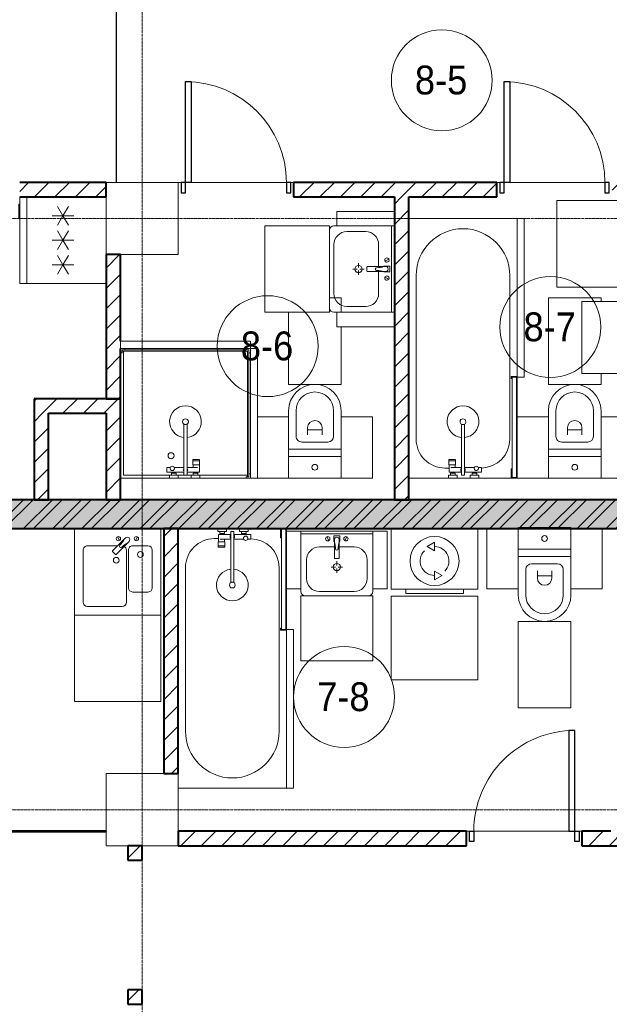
# Model space of a CAD drawing. Header units: millimetres. Extents: x 5617 to 183965, y 7718 to 172958.
# Tile 19 of 120: x 39075 to 43165, y 20850 to 27680. Entities that reach past the tile are written whole.
import ezdxf

# ---------------------------------------------------------------- set-up
doc = ezdxf.new("R2010")
doc.units = ezdxf.units.MM
doc.linetypes.add('ADSK_Линия сетки', pattern=[25, 20, -2.5, 0, -2.5])
doc.linetypes.add('Линия сетки', pattern=[25, 20, -2.5, 0, -2.5])
for name, color, linetype, lineweight in [('Двери', 7, 'Continuous', 18), ('Марки помещений', 7, 'Continuous', 20), ('Мебель', 7, 'Continuous', 18), ('Оси', 7, 'Continuous', 9), ('Перекрытия', 7, 'Continuous', 18), ('Сантехнические приборы', 7, 'Continuous', 18), ('Стены', 7, 'Continuous', 18), ('Стены разрез', 7, 'Continuous', 40), ('Электрооборудование', 7, 'Continuous', 18)]:
    doc.layers.add(name, color=color, linetype=linetype, lineweight=lineweight)
doc.styles.add('Arial_3', font='arial.ttf', dxfattribs={"width": 0.9, "height": 200})
pattern_1 = [(45, (0, 0), (-70.71068, 70.71068), [])]

# ---------------------------------------------------------------- blocks, each defined once
blk = doc.blocks.new('A_DOR_Door - Вн_3_Одинарная_800x2100-2902347-МКСС_К4_L05_18_600_')
at = {"layer": 'Двери', "color": 254, "lineweight": 30, "true_color": 0xcccccc}
for p, q in [((-350, 50), (-350, 750)), ((-350, 750), (-310, 750)), ((-350, 50), (-350, 750)), ((-310, 750), (-310, 50)), ((-380, 50), (-380, -20)), ((-350, 50), (-380, 50)), ((-310, 50), (-350, 50)), ((-350, -20), (-350, 50)), ((380, 50), (350, 50)), ((350, 50), (350, -20)), ((380, -20), (380, 50)), ((-380, -20), (-350, -20)), ((350, -20), (380, -20))]:
    blk.add_line(p, q, dxfattribs=at)
at = {"layer": 'Двери', "color": 254, "lineweight": 9, "true_color": 0xe5e5e5}
blk.add_arc((-350, 50), 700, 360, 90, dxfattribs=at)
blk = doc.blocks.new('MR_Зона обслуживания - MR_Зона обслуживания-V26-МКСС_К4_L05_18_600_')
at = {"layer": 'Мебель', "color": 254, "lineweight": 9, "true_color": 0xcccccc}
for p, q in [((450, 0), (-450, 0)), ((-450, 0), (-450, -50)), ((450, -50), (450, 0)), ((-450, -50), (450, -50))]:
    blk.add_line(p, q, dxfattribs=at)
blk = doc.blocks.new('MR_Зона обслуживания - MR_Зона обслуживания-2638739-МКСС_К4_L05_18_600_')
at = {"layer": 'Мебель', "color": 254, "lineweight": 9, "true_color": 0xcccccc}
for p, q in [((550, 50), (-550, 50)), ((-550, 50), (-550, 0)), ((-550, 0), (550, 0)), ((550, 0), (550, 50))]:
    blk.add_line(p, q, dxfattribs=at)
blk = doc.blocks.new('MR_Зона обслуживания - MR_Зона обслуживания-2638756-МКСС_К4_L05_18_600_')
at = {"layer": 'Мебель', "color": 254, "lineweight": 9, "true_color": 0xcccccc}
for p, q in [((300, 0), (-300, 0)), ((-300, 0), (-300, -580)), ((300, -580), (300, 0)), ((-300, -580), (300, -580))]:
    blk.add_line(p, q, dxfattribs=at)
blk = doc.blocks.new('MR_Зона обслуживания - MR_Зона обслуживания-2638754-МКСС_К4_L05_18_600_')
at = {"layer": 'Мебель', "color": 254, "lineweight": 9, "true_color": 0xcccccc}
for p, q in [((250, 450), (-250, 450)), ((-250, 450), (-250, 0)), ((250, 0), (250, 450)), ((-250, 0), (250, 0))]:
    blk.add_line(p, q, dxfattribs=at)
blk = doc.blocks.new('MR_Зона обслуживания - MR_Зона обслуживания-V27-МКСС_К4_L05_18_600_')
at = {"layer": 'Мебель', "color": 254, "lineweight": 9, "true_color": 0xcccccc}
for p, q in [((182.5, 0), (-182.5, 0)), ((-182.5, 0), (-182.5, -75)), ((182.5, -600), (182.5, 0)), ((-182.5, -575), (-182.5, -600)), ((-182.5, -600), (182.5, -600))]:
    blk.add_line(p, q, dxfattribs=at)
blk = doc.blocks.new('MR_Зона обслуживания - MR_Зона обслуживания-V10-МКСС_К4_L05_18_600_')
at = {"layer": 'Мебель', "color": 254, "lineweight": 9, "true_color": 0xcccccc}
for p, q in [((108.75, 0), (-108.75, 0)), ((-108.75, 0), (-108.75, -425)), ((108.75, -425), (108.75, 0)), ((-108.75, -425), (108.75, -425))]:
    blk.add_line(p, q, dxfattribs=at)
blk = doc.blocks.new('MR_Зона обслуживания - MR_Зона обслуживания-2638731-МКСС_К4_L05_18_600_')
at = {"layer": 'Мебель', "color": 254, "lineweight": 9, "true_color": 0xcccccc}
for p, q in [((300, 0), (-300, 0)), ((-300, 0), (-300, -450)), ((300, -450), (300, 0)), ((-300, -450), (300, -450))]:
    blk.add_line(p, q, dxfattribs=at)
blk = doc.blocks.new('MR_Зона обслуживания - MR_Зона обслуживания-V28-МКСС_К4_L05_18_600_')
at = {"layer": 'Мебель', "color": 254, "lineweight": 9, "true_color": 0xcccccc}
for p, q in [((182.5, 0), (-182.5, 0)), ((-182.5, 0), (-182.5, -400)), ((182.5, -500), (182.5, 0)), ((-182.5, -500), (-182.5, -600)), ((-182.5, -600), (-102.5, -600))]:
    blk.add_line(p, q, dxfattribs=at)
blk = doc.blocks.new('MR_Зона обслуживания - MR_Зона обслуживания-V29-МКСС_К4_L05_18_600_')
at = {"layer": 'Мебель', "color": 254, "lineweight": 9, "true_color": 0xcccccc}
for p, q in [((106.3, 0), (-108.8, 0)), ((-108.8, 0), (-108.8, -425)), ((-108.8, -425), (106.3, -425))]:
    blk.add_line(p, q, dxfattribs=at)
blk = doc.blocks.new('MR_Зона обслуживания - MR_Зона обслуживания-2638732-МКСС_К4_L05_18_600_')
at = {"layer": 'Мебель', "color": 254, "lineweight": 9, "true_color": 0xcccccc}
for p, q in [((-50, 0), (-50, -400)), ((50, -400), (50, 0)), ((-50, -400), (50, -400))]:
    blk.add_line(p, q, dxfattribs=at)
blk = doc.blocks.new('MR_Зона обслуживания - MR_Зона обслуживания-2638725-МКСС_К4_L05_18_600_')
at = {"layer": 'Мебель', "color": 254, "lineweight": 9, "true_color": 0xcccccc}
for p, q in [((550, 0), (-550, 0)), ((-550, 0), (-550, -50)), ((550, -50), (550, 0)), ((-550, -50), (550, -50))]:
    blk.add_line(p, q, dxfattribs=at)
blk = doc.blocks.new('MR_Зона обслуживания - MR_Зона обслуживания-2638763-МКСС_К4_L05_18_600_')
at = {"layer": 'Мебель', "color": 254, "lineweight": 9, "true_color": 0xcccccc}
for p, q in [((300, 600), (-300, 600)), ((-300, 600), (-300, 0)), ((300, 0), (300, 600)), ((-300, 0), (300, 0))]:
    blk.add_line(p, q, dxfattribs=at)
blk = doc.blocks.new('MR_Зона обслуживания - MR_Зона обслуживания-2638726-МКСС_К4_L05_18_600_')
at = {"layer": 'Мебель', "color": 254, "lineweight": 9, "true_color": 0xcccccc}
for p, q in [((182.5, 0), (-182.5, 0)), ((-182.5, 0), (-182.5, -600)), ((182.5, -600), (182.5, 0)), ((-182.5, -600), (182.5, -600))]:
    blk.add_line(p, q, dxfattribs=at)
blk = doc.blocks.new('MR_Зона обслуживания - MR_Зона обслуживания-V35-МКСС_К4_L05_18_600_')
at = {"layer": 'Мебель', "color": 254, "lineweight": 9, "true_color": 0xcccccc}
for p, q in [((-108.8, -6.4), (-108.8, -425)), ((108.8, -425), (108.8, -6.4)), ((-108.8, -425), (108.8, -425))]:
    blk.add_line(p, q, dxfattribs=at)
blk = doc.blocks.new('MR_Зона обслуживания - MR_Зона обслуживания-2638755-МКСС_К4_L05_18_600_')
at = {"layer": 'Мебель', "color": 254, "lineweight": 9, "true_color": 0xcccccc}
for p, q in [((250, 0), (-250, 0)), ((-250, 0), (-250, -450)), ((250, -450), (250, 0)), ((-250, -450), (250, -450))]:
    blk.add_line(p, q, dxfattribs=at)
blk = doc.blocks.new('MR_Зона обслуживания - MR_Зона обслуживания-V31-МКСС_К4_L05_18_600_')
at = {"layer": 'Мебель', "color": 254, "lineweight": 9, "true_color": 0xcccccc}
for p, q in [((50, 0), (-50, 0)), ((-50, 0), (-50, -400)), ((50, -400), (50, 0)), ((-50, -400), (50, -400))]:
    blk.add_line(p, q, dxfattribs=at)
blk = doc.blocks.new('A_DOR_Door - Вн_3_Одинарная_800x2100-2906226-МКСС_К4_L05_18_600_')
at = {"layer": 'Двери', "color": 254, "lineweight": 30, "true_color": 0xcccccc}
for p, q in [((-380, 20), (-350, 20)), ((-380, -50), (-380, 20)), ((-350, 20), (-350, -50)), ((350, -50), (350, 20)), ((350, 20), (380, 20)), ((380, 20), (380, -50)), ((-350, -50), (-380, -50)), ((-350, -50), (-350, -750)), ((-310, -50), (-350, -50)), ((-350, -50), (-350, -750)), ((-310, -750), (-310, -50)), ((380, -50), (350, -50)), ((-350, -750), (-310, -750))]:
    blk.add_line(p, q, dxfattribs=at)
at = {"layer": 'Двери', "color": 254, "lineweight": 9, "true_color": 0xe5e5e5}
blk.add_arc((-350, -50), 700, 270, 0, dxfattribs=at)
blk = doc.blocks.new('MR_Душевой поддон - Санузел с душем_900х900-2515848-МКСС_К4_L05_18_600_')
at = {"layer": 'Сантехнические приборы', "color": 253, "true_color": 0xaaaaaa}
for p, q in [((-70, 0), (-100, 0)), ((-100, 0), (-100, -30)), ((-70, -10), (-70, 0)), ((310, 0), (250.2, 0)), ((250.2, 0), (250.2, -20)), ((310, -20), (310, 0)), ((459.8, 0), (400, 0)), ((400, 0), (400, -20)), ((459.8, -20), (459.8, 0)), ((-100, -30), (-100, -870)), ((-100, -30), (-90, -30)), ((-90, -30), (-90, -10)), ((-90, -10), (-70, -10)), ((-80, -10), (-90, -10)), ((-90, -10), (-90, -890)), ((-80, -880), (-80, -10)), ((250.2, -20), (-80, -20)), ((250.2, 0), (-70, 0)), ((250.2, -20), (310, -20)), ((266.7, -42), (253.8, -42)), ((253.8, -42), (253.8, -92.5)), ((296, -20), (264, -20)), ((264, -20), (264, -34)), ((264, -34), (296, -34)), ((293.6, -34), (266.7, -34)), ((266.7, -34), (266.7, -42)), ((338.7, -42), (266.7, -42)), ((266.7, -42), (293.6, -42)), ((293.6, -42), (293.6, -34)), ((296, -34), (296, -20)), ((400, 0), (310, 0)), ((338.7, -20), (310, -20)), ((361.3, -20), (338.7, -20)), ((338.7, -20), (338.7, -375.1)), ((400, -20), (361.3, -20)), ((361.3, -375.1), (361.3, -20)), ((479.1, -42), (361.3, -42)), ((400, -20), (459.8, -20)), ((446, -20), (414, -20)), ((414, -20), (414, -34)), ((414, -34), (446, -34)), ((443.3, -34), (416.4, -34)), ((416.4, -34), (416.4, -42)), ((416.4, -42), (443.3, -42)), ((443.3, -42), (443.3, -34)), ((446, -34), (446, -20)), ((800, 0), (459.8, 0)), ((780, -20), (459.8, -20)), ((479.1, -73.7), (479.1, -42)), ((780, -880), (780, -20)), ((800, -870), (800, 0)), ((298.9, -92.5), (251.9, -92.5)), ((251.9, -92.5), (251.9, -120)), ((251.9, -120), (298.9, -120)), ((298.9, -120), (251.9, -120)), ((251.9, -120), (251.9, -129.1)), ((251.9, -129.1), (298.9, -129.1)), ((253.8, -92.5), (296.6, -92.5)), ((266.7, -73.7), (338.7, -73.7)), ((296.6, -92.5), (296.6, -73.7)), ((298.9, -120), (298.9, -92.5)), ((298.9, -129.1), (298.9, -120)), ((361.3, -73.7), (428.7, -73.7)), ((455.7, -73.7), (479.1, -73.7)), ((-100, -870), (-100, -900)), ((-90, -870), (-100, -870)), ((-90, -890), (-90, -870)), ((790, -880), (-80, -880)), ((800, -870), (790, -870)), ((790, -870), (790, -890)), ((790, -890), (790, -880)), ((800, -900), (800, -870)), ((-100, -900), (-70, -900)), ((-70, -890), (-90, -890)), ((-90, -890), (790, -890)), ((-70, -900), (-70, -890)), ((-70, -900), (770, -900)), ((790, -890), (770, -890)), ((770, -890), (770, -900)), ((770, -900), (800, -900))]:
    blk.add_line(p, q, dxfattribs=at)
for centre, radius, start, end in [((350, -56.1), 15.5, 137.00933, 222.99067), ((350, -56.1), 15.5, 317.00933, 42.99067), ((442.2, -67.2), 15, 334.04828, 205.95172), ((442.2, -67.2), 15, 0, 180), ((442.2, -67.2), 15, 180, 360), ((450, -155.2), 20.9, 0, 180), ((450, -155.2), 20.9, 180, 0), ((350, -391.5), 110, 95.91598, 84.08402), ((350, -391.5), 20, 0, 180), ((350, -391.5), 20, 180, 360), ((350, -391.5), 20, 55.4667, 124.5333)]:
    blk.add_arc(centre, radius, start, end, dxfattribs=at)
blk = doc.blocks.new('MR_Ванна - Санузел с ванной_1800x750-2638764-МКСС_К4_L05_18_600_')
at = {"layer": 'Сантехнические приборы', "color": 253, "true_color": 0xaaaaaa}
for p, q in [((-900, 0), (-900, 750)), ((-900, 750), (195.1, 750)), ((630, 700), (-505, 700)), ((210, 750.1), (195, 750.1)), ((195, 750.1), (195, 710)), ((195, 710), (210, 710)), ((200, 715), (200, 745.1)), ((200, 745.1), (210, 745.1)), ((200, 745.1), (200, 715)), ((895, 745.1), (200, 745.1)), ((210, 715), (200, 715)), ((200, 715), (895, 715)), ((210, 745.1), (210, 750.1)), ((210, 750), (885, 750)), ((210, 710), (210, 715)), ((895, 715), (835, 715)), ((835, 715), (835, 710)), ((835, 710), (900, 710)), ((900, 750), (885, 750)), ((885, 750), (885, 745.1)), ((885, 745.1), (895, 745.1)), ((895, 745.1), (895, 715)), ((895, 715), (895, 745.1)), ((900, 710), (900, 750)), ((900, 710), (900, 484.8)), ((826.3, 504.1), (858, 504.1)), ((826.3, 480.7), (826.3, 504.1)), ((858, 504.1), (858, 386.3)), ((880, 484.8), (900, 484.8)), ((880, 425), (880, 484.8)), ((900, 484.8), (900, 425)), ((826.3, 386.3), (826.3, 453.7)), ((858, 468.3), (866, 468.3)), ((858, 441.4), (858, 468.3)), ((866, 441.4), (858, 441.4)), ((866, 471), (880, 471)), ((866, 439), (866, 471)), ((866, 468.3), (866, 441.4)), ((880, 439), (866, 439)), ((880, 471), (880, 439)), ((900, 425), (880, 425)), ((900, 425), (900, 335)), ((524.9, 386.3), (880, 386.3)), ((880, 363.7), (524.9, 363.7)), ((826.3, 291.7), (826.3, 363.7)), ((858, 363.7), (858, 291.7)), ((880, 386.3), (880, 363.7)), ((770.9, 276.9), (770.9, 323.9)), ((770.9, 323.9), (780, 323.9)), ((780, 276.9), (770.9, 276.9)), ((780, 276.9), (780, 323.9)), ((780, 323.9), (807.5, 323.9)), ((780, 323.9), (780, 276.9)), ((807.5, 276.9), (780, 276.9)), ((807.5, 323.9), (807.5, 276.9)), ((807.5, 278.8), (807.5, 321.6)), ((807.5, 321.6), (826.3, 321.6)), ((858, 278.8), (807.5, 278.8)), ((830, 250), (830, 278.8)), ((858, 291.7), (858, 318.6)), ((858, 318.6), (866, 318.6)), ((858, 291.7), (858, 278.8)), ((866, 291.7), (858, 291.7)), ((866, 289), (866, 321)), ((866, 321), (880, 321)), ((866, 318.6), (866, 291.7)), ((880, 289), (866, 289)), ((880, 275.2), (880, 335)), ((880, 335), (900, 335)), ((880, 321), (880, 289)), ((900, 275.2), (880, 275.2)), ((900, 335), (900, 275.2)), ((900, 275.2), (900, 0)), ((900, 0), (-900, 0)), ((-505, 50), (630, 50))]:
    blk.add_line(p, q, dxfattribs=at)
for centre, radius, start, end in [((-505, 375), 325, 90, 270), ((630, 500), 200, 1.18568, 90), ((508.5, 375), 110, 5.91598, 354.08402), ((832.8, 467.2), 15, 90, 270), ((832.8, 467.2), 15, 244.04828, 115.95172), ((832.8, 467.2), 15, 270, 90), ((508.5, 375), 20, 90, 270), ((508.5, 375), 20, 270, 90), ((508.5, 375), 20, 325.4667, 34.5333), ((843.9, 375), 15.5, 47.00933, 132.99067), ((843.9, 375), 15.5, 227.00933, 312.99067), ((630, 250), 200, 270, 360)]:
    blk.add_arc(centre, radius, start, end, dxfattribs=at)
blk = doc.blocks.new('MR_Унитаз напольный - Санузел с ванной-2515844-МКСС_К4_L05_18_600_')
at = {"layer": 'Сантехнические приборы', "color": 253, "true_color": 0xaaaaaa}
for p, q in [((-182.5, 200), (-182.5, 50)), ((182.5, 200), (-182.5, 200)), ((182.5, 50), (182.5, 200)), ((-182.5, 50), (182.5, 50)), ((182.5, 50), (-182.5, 50)), ((-182.5, 50), (-182.5, 0)), ((-182.5, 0), (182.5, 0)), ((182.5, 0), (182.5, 50)), ((182.5, 0), (-182.5, 0)), ((-182.5, 0), (-182.5, -267.5)), ((-90, -50), (90, -50)), ((182.5, -267.5), (182.5, 0)), ((-130, -267.5), (-130, -90)), ((-50, -150), (-50, -100)), ((-50, -135), (50, -135)), ((50, -100), (50, -150)), ((130, -90), (130, -267.5))]:
    blk.add_line(p, q, dxfattribs=at)
for centre, radius, start, end in [((0, 125), 20, 0, 180), ((0, 125), 20, 180, 0), ((-90, -90), 40, 90, 180), ((90, -90), 40, 360, 90), ((0, -150), 50, 180, 0), ((0, -267.5), 182.5, 180, 360), ((0, -267.5), 130, 180, 0)]:
    blk.add_arc(centre, radius, start, end, dxfattribs=at)
blk = doc.blocks.new('MR_Тумба-Умывальник с зеркалом - Тумба-умывальник_600-2515846-МКСС_К4_L05_18_600_')
at = {"layer": 'Сантехнические приборы', "color": 253, "true_color": 0xaaaaaa}
for p, q in [((-300, 0), (-300, -420)), ((300, 0), (-300, 0)), ((300, -420), (300, 0)), ((-300, -20), (300, -20)), ((-69.7, -39.8), (-55.6, -66.3)), ((20, -33.1), (-20, -33.1)), ((-20, -33.1), (-20, -73.1)), ((-17, -60), (-17, -73.1)), ((17, -73.1), (17, -60)), ((20, -73.1), (20, -33.1)), ((69.7, -39.8), (55.6, -66.3)), ((-17, -110), (-170, -110)), ((-20, -73.1), (-17, -73.1)), ((-17, -73.1), (-17, -187.9)), ((17, -187.9), (17, -73.1)), ((17, -73.1), (20, -73.1)), ((170, -110), (17, -110)), ((-260, -200), (-260, -330)), ((-14, -190.9), (14, -190.9)), ((260, -330), (260, -200)), ((-10, -250), (-40, -250)), ((0, -210), (0, -240)), ((0, -290), (0, -260)), ((40, -250), (10, -250)), ((-270, -450), (270, -450)), ((-170, -420), (170, -420))]:
    blk.add_line(p, q, dxfattribs=at)
for centre, radius, start, end in [((-62.7, -53.1), 15, 360, 180), ((-62.7, -53.1), 15, 180, 360), ((0, -60), 17, 360, 180), ((62.7, -53.1), 15, 360, 180), ((62.7, -53.1), 15, 180, 360), ((-170, -200), 90, 90, 180), ((-217.6, -129.9), 208.5, 1.5946, 15.81769), ((0, -124.1), 9.19, 180, 360), ((217.6, -129.9), 208.5, 164.18231, 178.4054), ((170, -200), 90, 360, 90), ((-14, -187.9), 3, 180, 270), ((-14, -187.9), 3, 195, 255), ((14, -187.9), 3, 270, 0), ((14, -187.9), 3, 285, 345), ((0, -250), 25, 0, 180), ((0, -250), 25, 180, 0), ((-170, -330), 90, 180, 270), ((170, -330), 90, 270, 360), ((-270, -420), 30, 180, 270), ((270, -420), 30, 270, 360)]:
    blk.add_arc(centre, radius, start, end, dxfattribs=at)
blk = doc.blocks.new('MR_Холодильник - Холодильник-2515890-МКСС_К4_L05_18_600_')
at = {"layer": 'Электрооборудование', "color": 253, "true_color": 0xaaaaaa}
for p, q in [((300, 300), (-300, 300)), ((-300, 300), (-300, -250)), ((300, -250), (300, 300)), ((-170, 0), (-170, 75)), ((0, 0), (0, 75)), ((170, 75), (170, 0)), ((-235, 37.5), (-170, 0)), ((-170, 0), (-235, -37.5)), ((-105, 37.5), (-170, 0)), ((-170, -75), (-170, 0)), ((-170, 0), (-105, -37.5)), ((-65, 37.5), (0, 0)), ((65, 37.5), (0, 0)), ((170, 0), (105, 37.5)), ((105, -37.5), (170, 0)), ((170, 0), (235, 37.5)), ((235, -37.5), (170, 0)), ((170, 0), (170, -75)), ((0, 0), (-65, -37.5)), ((0, -75), (0, 0)), ((0, 0), (65, -37.5)), ((300, -250), (-300, -250)), ((-300, -250), (-300, -300)), ((-300, -250), (300, -250)), ((300, -300), (300, -250)), ((-300, -300), (300, -300)), ((-150, -300), (-250, -300)), ((-250, -300), (-250, -306.1)), ((-250, -306.1), (-150, -306.1)), ((-150, -306.1), (-150, -300))]:
    blk.add_line(p, q, dxfattribs=at)
blk = doc.blocks.new('MR_Ванна - Санузел с ванной_1800x750-2515842-МКСС_К4_L05_18_600_')
at = {"layer": 'Сантехнические приборы', "color": 253, "true_color": 0xaaaaaa}
for p, q in [((900, 0), (-900, 0)), ((-900, 0), (-900, -750)), ((900, -275.2), (900, 0)), ((-505, -50), (630, -50)), ((830, -250), (830, -278.8)), ((780, -276.9), (770.9, -276.9)), ((770.9, -276.9), (770.9, -323.9)), ((770.9, -323.9), (780, -323.9)), ((807.5, -276.9), (780, -276.9)), ((780, -276.9), (780, -323.9)), ((780, -323.9), (780, -276.9)), ((780, -323.9), (807.5, -323.9)), ((807.5, -323.9), (807.5, -276.9)), ((858, -278.8), (807.5, -278.8)), ((807.5, -278.8), (807.5, -321.6)), ((807.5, -321.6), (826.3, -321.6)), ((826.3, -291.7), (826.3, -363.7)), ((858, -291.7), (858, -278.8)), ((858, -363.7), (858, -291.7)), ((866, -291.7), (858, -291.7)), ((858, -291.7), (858, -318.6)), ((858, -318.6), (866, -318.6)), ((880, -289), (866, -289)), ((866, -289), (866, -321)), ((866, -318.6), (866, -291.7)), ((866, -321), (880, -321)), ((900, -275.2), (880, -275.2)), ((880, -275.2), (880, -335)), ((880, -321), (880, -289)), ((880, -335), (900, -335)), ((900, -335), (900, -275.2)), ((900, -425), (900, -335)), ((880, -363.7), (524.9, -363.7)), ((524.9, -386.3), (880, -386.3)), ((826.3, -386.3), (826.3, -453.7)), ((858, -504.1), (858, -386.3)), ((880, -386.3), (880, -363.7)), ((858, -441.4), (858, -468.3)), ((866, -441.4), (858, -441.4)), ((858, -468.3), (866, -468.3)), ((866, -439), (866, -471)), ((880, -439), (866, -439)), ((866, -468.3), (866, -441.4)), ((866, -471), (880, -471)), ((880, -425), (880, -484.8)), ((900, -425), (880, -425)), ((880, -471), (880, -439)), ((900, -484.8), (900, -425)), ((826.3, -480.7), (826.3, -504.1)), ((826.3, -504.1), (858, -504.1)), ((880, -484.8), (900, -484.8)), ((900, -710), (900, -484.8)), ((-900, -750), (195.1, -750)), ((630, -700), (-505, -700)), ((195, -710), (195, -750.1)), ((210, -710), (195, -710)), ((195, -750.1), (210, -750.1)), ((200, -745.1), (200, -715)), ((200, -715), (210, -715)), ((895, -715), (200, -715)), ((200, -715), (200, -745.1)), ((210, -745.1), (200, -745.1)), ((200, -745.1), (895, -745.1)), ((210, -715), (210, -710)), ((210, -750.1), (210, -745.1)), ((210, -750), (885, -750)), ((900, -710), (835, -710)), ((835, -710), (835, -715)), ((835, -715), (895, -715)), ((895, -745.1), (885, -745.1)), ((885, -745.1), (885, -750)), ((885, -750), (900, -750)), ((895, -715), (895, -745.1)), ((895, -745.1), (895, -715)), ((900, -750), (900, -710))]:
    blk.add_line(p, q, dxfattribs=at)
for centre, radius, start, end in [((-505, -375), 325, 90, 270), ((630, -250), 200, 360, 90), ((508.5, -375), 110, 5.91598, 354.08402), ((508.5, -375), 20, 90, 270), ((508.5, -375), 20, 270, 90), ((508.5, -375), 20, 325.4667, 34.5333), ((843.9, -375), 15.5, 47.00933, 132.99067), ((843.9, -375), 15.5, 227.00933, 312.99067), ((832.8, -467.2), 15, 90, 270), ((832.8, -467.2), 15, 244.04828, 115.95172), ((832.8, -467.2), 15, 270, 90), ((630, -500), 200, 270, 358.81432)]:
    blk.add_arc(centre, radius, start, end, dxfattribs=at)
blk = doc.blocks.new('MR_Стиральная машина - Стиральная машина_450-2515852-МКСС_К4_L05_18_600_')
at = {"layer": 'Электрооборудование', "color": 253, "true_color": 0xaaaaaa}
for p, q in [((300, 0), (-300, 0)), ((-300, 0), (-300, -420)), ((300, -420), (300, 0)), ((0, -95), (-52, -125)), ((-52, -125), (0, -155)), ((0, -155), (0, -95)), ((0, -295), (0, -355)), ((52, -325), (0, -295)), ((0, -355), (52, -325)), ((-300, -420), (300, -420)), ((-200, -420), (-200, -450)), ((-200, -450), (200, -450)), ((200, -450), (200, -420))]:
    blk.add_line(p, q, dxfattribs=at)
for radius, start, end in [(170, 360, 180), (100, 315, 90), (100, 135, 270), (170, 180, 360)]:
    blk.add_arc((0, -225), radius, start, end, dxfattribs=at)
blk = doc.blocks.new('MR_Мойка - Кухонная мойка-2638761-МКСС_К4_L05_18_600_')
at = {"layer": 'Сантехнические приборы', "color": 253, "true_color": 0xaaaaaa}
for p, q in [((-300, -50), (-300, 550)), ((-300, 550), (300, 550)), ((-300, -50), (-300, 550)), ((300, 550), (300, -50)), ((-30, 490), (210, 490)), ((-60, 100), (-60, 460)), ((240, 460), (240, 100)), ((-240, 100), (-240, 360)), ((-210, 390), (-104, 390)), ((-74, 360), (-74, 100)), ((-104, 70), (-210, 70)), ((-69.8, 48.2), (11.4, 129.4)), ((35.5, 105.4), (-45.7, 24.2)), ((210, 70), (0.1, 70)), ((15.7, 129.4), (35.5, 109.6)), ((-136.7, 6.7), (-122.6, 33.3)), ((-79, 39), (-69.8, 48.2)), ((-45.7, 24.2), (-55, 14.9)), ((2.7, 6.7), (-11.4, 33.3)), ((300, -50), (-300, -50))]:
    blk.add_line(p, q, dxfattribs=at)
for centre, radius, start, end in [((-30, 460), 30, 90, 180), ((210, 460), 30, 0, 90), ((-210, 360), 30, 90, 180), ((-104, 360), 30, 0, 90), ((-157, 130), 20, 0, 180), ((10, 170), 20, 0, 180), ((10, 170), 20, 180, 0), ((-210, 100), 30, 180, 270), ((-157, 130), 20, 180, 0), ((-104, 100), 30, 270, 0), ((-171.5, 230.2), 208.5, 299.18231, 313.4054), ((-30, 100), 30, 180, 241.44894), ((-21.7, 72.3), 9.19, 315, 135), ((13.5, 127.3), 3, 45, 135), ((13.5, 127.3), 3, 45, 135), ((33.3, 107.5), 3, 315, 45), ((33.3, 107.5), 3, 315, 45), ((210, 100), 30, 270, 0), ((-129.7, 20), 15, 0, 180), ((-129.7, 20), 15, 180, 0), ((-67, 26.9), 17, 135, 315), ((136.3, -77.5), 208.5, 136.5946, 150.81769), ((-4.3, 20), 15, 0, 180), ((-4.3, 20), 15, 180, 0)]:
    blk.add_arc(centre, radius, start, end, dxfattribs=at)
blk = doc.blocks.new('MR_Тумба-Умывальник с зеркалом - Тумба-умывальник_500-2515854-МКСС_К4_L05_18_600_')
at = {"layer": 'Сантехнические приборы', "color": 253, "true_color": 0xaaaaaa}
for p, q in [((-250, 0), (-250, -420)), ((250, 0), (-250, 0)), ((250, -420), (250, 0)), ((-250, -20), (250, -20)), ((-69.7, -39.8), (-55.6, -66.3)), ((20, -33.1), (-20, -33.1)), ((-20, -33.1), (-20, -73.1)), ((-17, -60), (-17, -73.1)), ((17, -73.1), (17, -60)), ((20, -73.1), (20, -33.1)), ((69.7, -39.8), (55.6, -66.3)), ((-17, -110), (-120, -110)), ((-20, -73.1), (-17, -73.1)), ((-17, -73.1), (-17, -187.9)), ((17, -187.9), (17, -73.1)), ((17, -73.1), (20, -73.1)), ((120, -110), (17, -110)), ((-210, -200), (-210, -330)), ((-14, -190.9), (14, -190.9)), ((210, -330), (210, -200)), ((-10, -250), (-40, -250)), ((0, -210), (0, -240)), ((0, -290), (0, -260)), ((40, -250), (10, -250)), ((-220, -450), (220, -450)), ((-120, -420), (120, -420))]:
    blk.add_line(p, q, dxfattribs=at)
for centre, radius, start, end in [((-62.7, -53.1), 15, 360, 180), ((-62.7, -53.1), 15, 180, 360), ((0, -60), 17, 360, 180), ((62.7, -53.1), 15, 360, 180), ((62.7, -53.1), 15, 180, 360), ((-120, -200), 90, 90, 180), ((-217.6, -129.9), 208.5, 1.5946, 15.81769), ((0, -124.1), 9.19, 180, 360), ((217.6, -129.9), 208.5, 164.18231, 178.4054), ((120, -200), 90, 360, 90), ((-14, -187.9), 3, 180, 270), ((-14, -187.9), 3, 195, 255), ((14, -187.9), 3, 270, 0), ((14, -187.9), 3, 285, 345), ((0, -250), 25, 0, 180), ((0, -250), 25, 180, 0), ((-120, -330), 90, 180, 270), ((120, -330), 90, 270, 360), ((-220, -420), 30, 180, 270), ((220, -420), 30, 270, 360)]:
    blk.add_arc(centre, radius, start, end, dxfattribs=at)
blk = doc.blocks.new('135_SLK_K4_AR_rvt-1-МКСС_К4_L05_18_600_')
at = {"layer": 'Стены разрез', "lineweight": 9, "true_color": 0xcccccc}
h = blk.add_hatch(dxfattribs=at)
h.set_pattern_fill('FP_3', color=254, style=0, pattern_type=2)
h.set_pattern_definition(pattern_1)
h.paths.add_polyline_path([(89610.9, 26450), (89700, 26450), (89700, 26550), (89100, 26550), (89100, 26450), (89150, 26450)])
h = blk.add_hatch(dxfattribs=at)
h.set_pattern_fill('FP_3', color=254, style=0, pattern_type=2)
h.set_pattern_definition(pattern_1)
h.paths.add_polyline_path([(93210, 26450), (94000, 26450), (94000, 26550), (93210, 26550), (93210, 26544.3)])
h.paths.add_polyline_path([(92410, 26450), (92410, 26550), (91000, 26550), (91000, 26450), (92255.3, 26450)])
h = blk.add_hatch(dxfattribs=at)
h.set_pattern_fill('FP_3', color=254, style=0, pattern_type=2)
h.set_pattern_definition(pattern_1)
h.paths.add_polyline_path([(91794.7, 24350), (91800, 24350), (91800, 26450), (91700, 26450), (91700, 24350), (91763.4, 24350)])
h = blk.add_hatch(dxfattribs=at)
h.set_pattern_fill('FP_3', color=254, style=0, pattern_type=2)
h.set_pattern_definition(pattern_1)
h.paths.add_polyline_path([(89800, 25050), (89800, 26050), (89700, 26050), (89700, 25050)])
h = blk.add_hatch(dxfattribs=at)
h.set_pattern_fill('FP_3', color=254, style=0, pattern_type=2)
h.set_pattern_definition(pattern_1)
h.paths.add_polyline_path([(89700, 24950), (89700, 25050), (89200, 25050), (89200, 24950), (89610.9, 24950)])
h = blk.add_hatch(dxfattribs=at)
h.set_pattern_fill('FP_3', color=254, style=0, pattern_type=2)
h.set_pattern_definition(pattern_1)
h.paths.add_polyline_path([(89700, 24350), (89800, 24350), (89800, 25050), (89700, 25050), (89700, 24500)])
h = blk.add_hatch(dxfattribs=at)
h.set_pattern_fill('FP_3', color=254, style=0, pattern_type=2)
h.set_pattern_definition(pattern_1)
h.paths.add_polyline_path([(89300, 24350), (89300, 24950), (89200, 24950), (89200, 24350)])
h = blk.add_hatch(dxfattribs=at)
h.set_pattern_fill('FP_1', color=254, style=0, pattern_type=2)
h.set_pattern_definition([(50, (0, 0), (218.62117, -19.1268), [22.86, -251.46]), (355, (0, 0), (-42.2919, 229.2684), [18.288, -201.168]), (100.451, (18.22, -1.6), (176.33107, 210.13963), [19.428, -213.708]), (46.184, (0, 60.96), (325.29495, -50.45164), [34.29, -377.19]), (96.636, (27.1, 56.76), (284.883, 296.9127), [29.142, -320.562]), (351.184, (0, 60.96), (284.8858, 296.9107), [27.432, -301.752]), (21, (30.48, 45.72), (181.93753, -122.71832), [22.86, -251.46]), (326, (30.48, 45.72), (74.16223, 221.0262), [18.288, -201.168]), (71.451, (45.64, 35.5), (256.10035, 98.30526), [19.428, -213.708]), (37.5, (0, 0), (3.70639, 101.465895), [3.353, -195.377, 3.353, -200.863, -201.93]), (37.5, (0, 0), (3.70639, 101.465895), [-402.946, 3.353, -198.577]), (7.5, (0, 0), (80.18358, 120.21653), [3.353, -113.081, 3.353, -190.805, -76.962]), (7.5, (0, 0), (80.18358, 120.21653), [-310.591, 3.353, -73.609]), (327.5, (-67.97, 0), (162.708646, -6.87497), [3.353, -72.847, 3.353, -234.391, -315.468]), (327.5, (-67.97, 0), (162.708646, -6.87497), [-313.944, 3.353, -312.115]), (317.5, (-98.45, 0), (177.75468, 30.51183), [3.353, -95.707, 3.353, -154.534, -224.028]), (317.5, (-98.45, 0), (177.75468, 30.51183), [-256.946, 3.353, -220.675])])
h.paths.add_polyline_path([(84049.8, 24150), (92558.5, 24150), (92558.5, 24156.4), (92923.5, 24156.4), (92923.5, 24150), (93900, 24150), (93900, 24350), (84049.8, 24350), (84049.8, 24152.3)])
h = blk.add_hatch(dxfattribs=at)
h.set_pattern_fill('FP_2', color=254, style=0, pattern_type=2)
h.set_pattern_definition([(45, (0, 0), (-101.02788, 101.02788), []), (45, (67.35, 0), (-101.02788, 101.02788), [])])
h.paths.add_polyline_path([(84049.8, 24150), (92558.5, 24150), (92558.5, 24156.4), (92923.5, 24156.4), (92923.5, 24150), (93900, 24150), (93900, 24350), (84049.8, 24350), (84049.8, 24152.3)])
h = blk.add_hatch(dxfattribs=at)
h.set_pattern_fill('FP_3', color=254, style=0, pattern_type=2)
h.set_pattern_definition(pattern_1)
h.paths.add_polyline_path([(90100, 22450), (90200, 22450), (90200, 24150), (90100, 24150), (90100, 22474.8)])
h = blk.add_hatch(dxfattribs=at)
h.set_pattern_fill('FP_3', color=254, style=0, pattern_type=2)
h.set_pattern_definition(pattern_1)
h.paths.add_polyline_path([(93000, 21950), (93300, 21950), (93300, 22050), (93000, 22050)])
h.paths.add_polyline_path([(92200, 21950), (92200, 22050), (90200, 22050), (90200, 21950), (91373.8, 21950)])
h = blk.add_hatch(dxfattribs=at)
h.set_pattern_fill('FP_3', color=254, style=0, pattern_type=2)
h.set_pattern_definition(pattern_1)
h.paths.add_polyline_path([(89850, 20850), (89950, 20850), (89950, 20950), (89850, 20950)])
h.paths.add_polyline_path([(89850, 21850), (89950, 21850), (89950, 21950), (89850, 21950)])
at = {"layer": 'Перекрытия', "color": 254, "true_color": 0xcccccc}
for p, q in [((89700, 26550), (90220, 26550)), ((90220, 26550), (90200, 26550)), ((90200, 26550), (90200, 26050)), ((90290, 26550), (90950, 26550)), ((90950, 26550), (90290, 26550)), ((90980, 26550), (91000, 26550)), ((91000, 26550), (90980, 26550)), ((92410, 26550), (92430, 26550)), ((92430, 26550), (92410, 26550)), ((92500, 26550), (93160, 26550)), ((93160, 26550), (92500, 26550)), ((89700, 26050), (89700, 26450)), ((90200, 26050), (89800, 26050)), ((89700, 21950), (89700, 22450)), ((89700, 22450), (90100, 22450)), ((90200, 22450), (90200, 22050)), ((92220, 22050), (92200, 22050)), ((92200, 22050), (92220, 22050)), ((92910, 22050), (92250, 22050)), ((92250, 22050), (92910, 22050)), ((93000, 22050), (92980, 22050)), ((92980, 22050), (93000, 22050)), ((89850, 21950), (89700, 21950)), ((90200, 21950), (89950, 21950))]:
    blk.add_line(p, q, dxfattribs=at)
at = {"layer": 'Стены', "color": 254, "true_color": 0xcccccc}
for p, q in [((89770.3, 26550), (89770.3, 27750)), ((89771.1, 27750), (89771.1, 26550)), ((89770.3, 26550), (89771.1, 26550))]:
    blk.add_line(p, q, dxfattribs=at)
at = {"layer": 'Стены разрез', "color": 254, "true_color": 0xcccccc}
for p, q in [((89700, 26550), (89100, 26550)), ((89700, 26450), (89700, 26550)), ((92410, 26550), (91000, 26550)), ((91000, 26550), (91000, 26450)), ((92410, 26450), (92410, 26550)), ((89100, 26450), (89700, 26450)), ((91000, 26450), (91700, 26450)), ((91700, 26450), (91700, 24350)), ((91800, 26450), (92410, 26450)), ((91800, 24350), (91800, 26450)), ((89700, 26050), (89700, 25050)), ((89800, 26050), (89700, 26050)), ((89800, 25450), (89800, 26050)), ((89800, 25050), (89800, 25400)), ((89700, 25050), (89200, 25050)), ((89200, 25050), (89200, 24950)), ((89700, 25050), (89800, 25050)), ((89800, 25050), (89700, 25050)), ((89800, 24350), (89800, 25050)), ((89200, 24950), (89200, 24350)), ((89300, 24350), (89300, 24950)), ((89300, 24950), (89700, 24950)), ((89700, 24950), (89700, 24350)), ((93900, 24350), (84650, 24350)), ((89200, 24350), (89300, 24350)), ((89700, 24350), (89800, 24350)), ((91700, 24350), (91800, 24350)), ((87050.4, 24150), (93900, 24150)), ((90200, 24150), (90100, 24150)), ((90100, 24150), (90100, 22450)), ((90200, 22450), (90200, 24150)), ((90100, 22450), (90200, 22450)), ((89700, 22050.4), (87050.4, 22050.4)), ((87050.4, 22049.6), (89700, 22049.6)), ((89700, 22049.6), (89700, 22050.4)), ((92200, 22050), (90200, 22050)), ((90200, 22050), (90200, 21950)), ((92200, 21950), (92200, 22050)), ((93200, 22050), (93000, 22050)), ((93000, 22050), (93000, 21950)), ((89950, 21950), (89850, 21950)), ((89850, 21950), (89850, 21850)), ((89950, 21850), (89950, 21950)), ((90200, 21950), (92200, 21950)), ((93000, 21950), (93300, 21950)), ((89850, 21850), (89950, 21850)), ((89950, 20950), (89850, 20950)), ((89850, 20950), (89850, 20850)), ((89950, 20850), (89950, 20950)), ((89850, 20850), (89950, 20850))]:
    blk.add_line(p, q, dxfattribs=at)
at = {"layer": 'Двери', "color": 254, "lineweight": 18, "true_color": 0xcccccc}
for p in [(90600, 26500), (92810, 26500)]:
    blk.add_blockref('A_DOR_Door - Вн_3_Одинарная_800x2100-2902347-МКСС_К4_L05_18_600_', p, dxfattribs=at)
at = {"layer": 'Двери', "color": 254, "lineweight": 18, "true_color": 0xcccccc, "rotation": 180}
blk.add_blockref('A_DOR_Door - Вн_3_Одинарная_800x2100-2906226-МКСС_К4_L05_18_600_', (92600, 22000), dxfattribs=at)
at = {"layer": 'Мебель', "color": 254, "lineweight": 18, "true_color": 0xcccccc}
for name, p, rotation in [('MR_Зона обслуживания - MR_Зона обслуживания-2638756-МКСС_К4_L05_18_600_', (93405, 26125), 270.0000000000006), ('MR_Зона обслуживания - MR_Зона обслуживания-2638732-МКСС_К4_L05_18_600_', (91700, 26300), 270.0000000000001), ('MR_Зона обслуживания - MR_Зона обслуживания-2638739-МКСС_К4_L05_18_600_', (92550, 25750), 269.9999999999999), ('MR_Зона обслуживания - MR_Зона обслуживания-2638731-МКСС_К4_L05_18_600_', (91250, 25950), 270.0000000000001), ('MR_Зона обслуживания - MR_Зона обслуживания-V28-МКСС_К4_L05_18_600_', (91147.5, 25150), 180), ('MR_Зона обслуживания - MR_Зона обслуживания-V27-МКСС_К4_L05_18_600_', (92950, 25150), 180), ('MR_Зона обслуживания - MR_Зона обслуживания-2638754-МКСС_К4_L05_18_600_', (93450, 25475), 89.99999999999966), ('MR_Зона обслуживания - MR_Зона обслуживания-2638732-МКСС_К4_L05_18_600_', (91700, 25600), 270.0000000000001), ('MR_Зона обслуживания - MR_Зона обслуживания-V26-МКСС_К4_L05_18_600_', (90250, 25400), 180), ('MR_Зона обслуживания - MR_Зона обслуживания-V26-МКСС_К4_L05_18_600_', (90700, 24950), 89.99999999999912), ('MR_Зона обслуживания - MR_Зона обслуживания-V29-МКСС_К4_L05_18_600_', (90856.3, 24500), 180), ('MR_Зона обслуживания - MR_Зона обслуживания-V10-МКСС_К4_L05_18_600_', (91438.8, 24500), 180), ('MR_Зона обслуживания - MR_Зона обслуживания-V10-МКСС_К4_L05_18_600_', (92658.8, 24500), 180), ('MR_Зона обслуживания - MR_Зона обслуживания-V10-МКСС_К4_L05_18_600_', (93241.3, 24500), 180), ('MR_Зона обслуживания - MR_Зона обслуживания-2638763-МКСС_К4_L05_18_600_', (89780, 23550), 180), ('MR_Зона обслуживания - MR_Зона обслуживания-2638725-МКСС_К4_L05_18_600_', (90950, 22900), 89.99999999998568)]:
    blk.add_blockref(name, p, dxfattribs=dict(at, rotation=rotation))
for name, p in [('MR_Зона обслуживания - MR_Зона обслуживания-V31-МКСС_К4_L05_18_600_', (91000, 24133)), ('MR_Зона обслуживания - MR_Зона обслуживания-V31-МКСС_К4_L05_18_600_', (91600, 24133)), ('MR_Зона обслуживания - MR_Зона обслуживания-V35-МКСС_К4_L05_18_600_', (92449.8, 24156.4)), ('MR_Зона обслуживания - MR_Зона обслуживания-V35-МКСС_К4_L05_18_600_', (93032.3, 24156.4)), ('MR_Зона обслуживания - MR_Зона обслуживания-2638755-МКСС_К4_L05_18_600_', (91300, 23683)), ('MR_Зона обслуживания - MR_Зона обслуживания-2638756-МКСС_К4_L05_18_600_', (91977.9, 23680)), ('MR_Зона обслуживания - MR_Зона обслуживания-2638726-МКСС_К4_L05_18_600_', (92741, 23506.4))]:
    blk.add_blockref(name, p, dxfattribs=at)
at = {"layer": 'Сантехнические приборы', "color": 253, "lineweight": 18, "true_color": 0xaaaaaa}
for name, p, rotation in [('MR_Ванна - Санузел с ванной_1800x750-2638764-МКСС_К4_L05_18_600_', (91800, 25400), 269.9999999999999), ('MR_Тумба-Умывальник с зеркалом - Тумба-умывальник_600-2515846-МКСС_К4_L05_18_600_', (91700, 25950), 270.0000000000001), ('MR_Душевой поддон - Санузел с душем_900х900-2515848-МКСС_К4_L05_18_600_', (90600, 24500), 180), ('MR_Унитаз напольный - Санузел с ванной-2515844-МКСС_К4_L05_18_600_', (91147.5, 24700), 180), ('MR_Унитаз напольный - Санузел с ванной-2515844-МКСС_К4_L05_18_600_', (92950, 24700), 180), ('MR_Мойка - Кухонная мойка-2638761-МКСС_К4_L05_18_600_', (89780, 24100), 180), ('MR_Ванна - Санузел с ванной_1800x750-2515842-МКСС_К4_L05_18_600_', (90200, 23250), 89.99999999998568)]:
    blk.add_blockref(name, p, dxfattribs=dict(at, rotation=rotation))
for name, p in [('MR_Тумба-Умывальник с зеркалом - Тумба-умывальник_500-2515854-МКСС_К4_L05_18_600_', (91300, 24133)), ('MR_Унитаз напольный - Санузел с ванной-2515844-МКСС_К4_L05_18_600_', (92741, 23956.4))]:
    blk.add_blockref(name, p, dxfattribs=at)
at = {"layer": 'Электрооборудование', "color": 253, "lineweight": 18, "true_color": 0xaaaaaa, "rotation": 270.0000000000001}
blk.add_blockref('MR_Холодильник - Холодильник-2515890-МКСС_К4_L05_18_600_', (89400, 26150), dxfattribs=at)
at = {"layer": 'Электрооборудование', "color": 253, "lineweight": 18, "true_color": 0xaaaaaa}
blk.add_blockref('MR_Стиральная машина - Стиральная машина_450-2515852-МКСС_К4_L05_18_600_', (91977.9, 24150), dxfattribs=at)
blk = doc.blocks.new('050_Марка_Помещение - Номер-620969-МКСС_К4_L05_18_600_')
at = {"layer": 'Марки помещений'}
blk.add_circle((0, 0), 3.5, dxfattribs=at)

msp = doc.modelspace()

# ---------------------------------------------------------------- linework, layer by layer
at = {"layer": 'Оси', "linetype": 'Линия сетки'}
msp.add_line((39924.8, 12025.7), (39924.8, 33150), dxfattribs=at)
at = {"layer": 'Оси', "linetype": 'ADSK_Линия сетки'}
for p, q in [((86966.3, 26300), (26901, 26300)), ((86966.3, 22200), (26901, 22200))]:
    msp.add_line(p, q, dxfattribs=at)

# ---------------------------------------------------------------- block references
at = {"lineweight": 5}
msp.add_blockref('135_SLK_K4_AR_rvt-1-МКСС_К4_L05_18_600_', (-50025.2, 0), dxfattribs=at)
at = {"layer": 'Марки помещений', "xscale": 99.99999999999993, "yscale": 99.99999999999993, "zscale": 99.99999999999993}
for p in [(42002.8, 27259.8), (42756.1, 25547.8), (40795.4, 25415.3), (41325, 22981.8)]:
    msp.add_blockref('050_Марка_Помещение - Номер-620969-МКСС_К4_L05_18_600_', p, dxfattribs=at)

# ---------------------------------------------------------------- texts
at = {"layer": 'Марки помещений', "lineweight": 9, "char_height": 200, "width": 447.342, "attachment_point": 1, "style": 'Arial_3'}
for s, insert in [('8-5', (41816.2, 27361.5)), ('8-7', (42569.6, 25649.5)), ('8-6', (40608.9, 25517)), ('7-8', (41138.5, 23083.6))]:
    msp.add_mtext(s, dxfattribs=dict(at, insert=insert))

doc.saveas('drawing.dxf')
